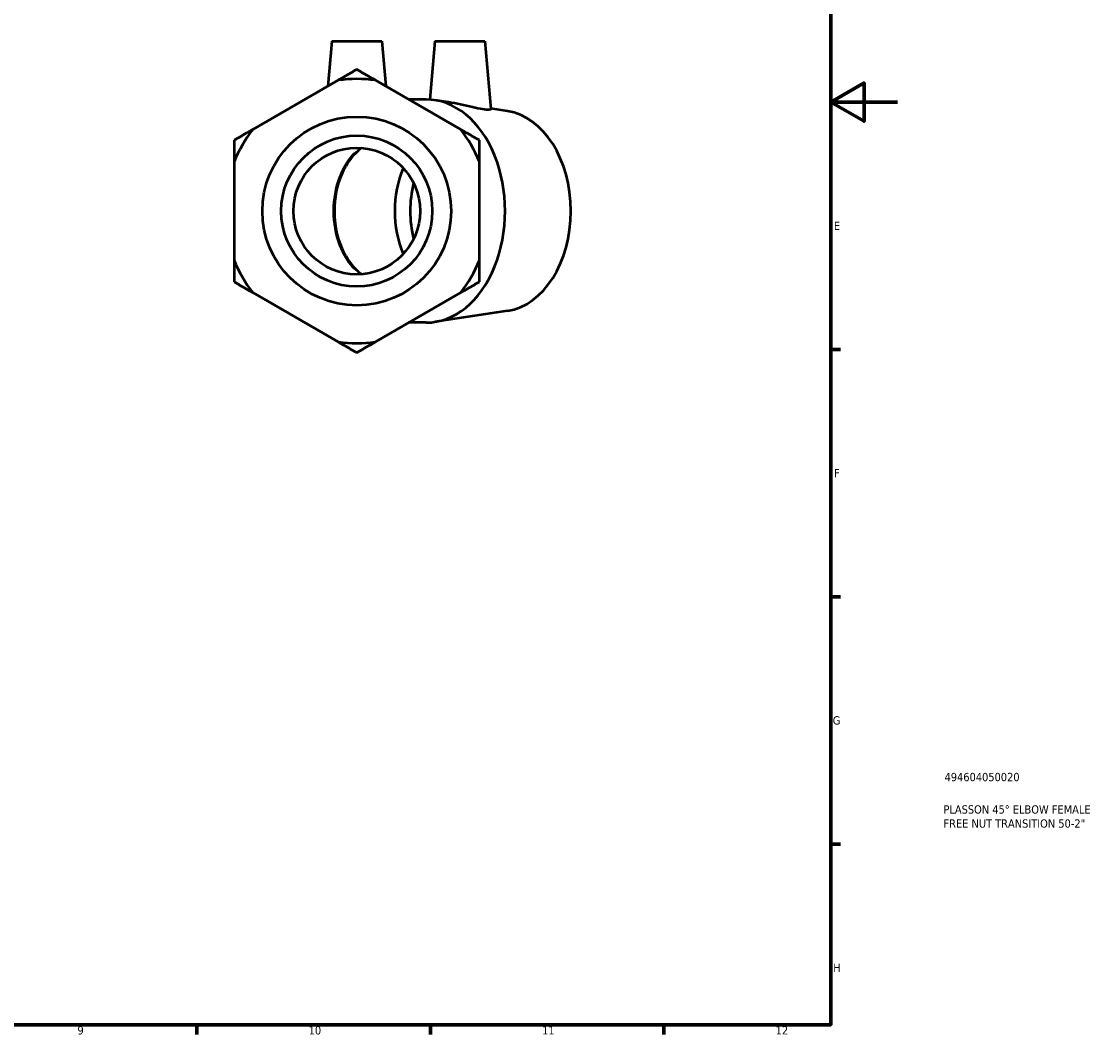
# Model space of a CAD drawing. Header units: millimetres. Extents: x 0 to 901, y -4 to 769.
# Tile 5 of 6: x 578 to 901, y 17 to 321. Entities that reach past the tile are written whole.
import ezdxf

# ---------------------------------------------------------------- set-up
doc = ezdxf.new("R2010")
doc.units = ezdxf.units.MM
for name, color, linetype, lineweight in [('Border (ISO)', 7, 'Continuous', 70), ('Title (ISO)', 7, 'Continuous', 50), ('Visible (ISO)', 7, 'Continuous', 50), ('Visible Narrow (ISO)', 7, 'Continuous', 35)]:
    doc.layers.add(name, color=color, linetype=linetype, lineweight=lineweight)
doc.styles.add('Note Text (ISO)', font='tahoma.ttf')

# ---------------------------------------------------------------- blocks, each defined once
blk = doc.blocks.new('Borders Default Border')
at = {"layer": 'Border (ISO)'}
for p, q in [((821, 222.75), (823.9, 222.75)), ((821, 148.5), (823.9, 148.5)), ((821, 74.25), (823.9, 74.25)), ((630.75, 20), (630.75, 17.1)), ((700.83, 20), (700.83, 17.1)), ((770.92, 20), (770.92, 17.1))]:
    blk.add_line(p, q, dxfattribs=at)
at = {"layer": 'Border (ISO)', "flags": 128}
for points in [[(20, 20), (20, 574), (821, 574), (821, 20), (20, 20)], [(841, 297), (821, 297), (831, 302.77), (831, 291.23), (821, 297)]]:
    blk.add_lwpolyline(points, dxfattribs=at)
at = {"layer": 'Border (ISO)', "color": 232, "true_color": 0xca0064, "char_height": 2.5, "attachment_point": 7, "style": 'Note Text (ISO)'}
for s, insert in [('E', (821.94, 258.63)), ('F', (822, 184.38)), ('G', (821.61, 110.08)), ('H', (821.74, 35.88)), ('9', (594.88, 17.05)), ('10', (664.29, 17.05)), ('11', (734.37, 17.1)), ('12', (804.46, 17.1))]:
    blk.add_mtext(s, dxfattribs=dict(at, insert=insert))
blk = doc.blocks.new('Title Blocks ISO')
at = {"layer": 'Title (ISO)', "color": 232, "true_color": 0xca0064, "style": 'Note Text (ISO)'}
for tag, p in [('PART_NUMBER_001', (34.16, 73.13)), ('DESCRIPTION_001', (33.84, 63.4)), ('DESCRIPTION_002', (33.84, 59.18))]:
    blk.add_attdef(tag, p, '', height=2.5, dxfattribs=at)

msp = doc.modelspace()

# ---------------------------------------------------------------- linework, layer by layer
at = {"layer": 'Visible (ISO)'}
for p, q in [((671.221, 315.291), (670.039, 301.77)), ((671.221, 315.291), (686.221, 315.291)), ((686.221, 315.291), (687.404, 301.77)), ((702.157, 315.291), (700.623, 297.758)), ((702.157, 315.291), (717.157, 315.291)), ((717.157, 315.291), (718.945, 294.86)), ((673.128, 303.554), (647.515, 288.766)), ((709.928, 288.766), (684.315, 303.554)), ((699.57, 297.791), (694.296, 297.791)), ((706.214, 296.972), (702.11, 297.598)), ((723.953, 294.267), (718.93, 295.033)), ((641.922, 279.078), (641.922, 249.503)), ((715.521, 249.503), (715.521, 279.078)), ((647.515, 239.816), (673.128, 225.028)), ((684.315, 225.028), (709.928, 239.816)), ((723.953, 234.315), (702.11, 230.984)), ((699.57, 230.791), (694.296, 230.791))]:
    msp.add_line(p, q, dxfattribs=at)
for radius in [28.328, 22.662, 19]:
    msp.add_circle((678.721, 264.291), radius, dxfattribs=at)
for start, end in [(81.89261, 98.10739), (141.89261, 158.10739), (21.89261, 38.10739), (201.89261, 218.10739), (321.89261, 338.10739), (261.89261, 278.10739)]:
    msp.add_arc((678.721, 264.291), 39.659, start, end, dxfattribs=at)
for centre, major_axis, start_param, end_param in [((699.57, 264.291), (0, -33.5), 0, 3.1415927), ((721.667, 264.291), (0, -30.15), 0.1074064, 3.0341863), ((687.019, 264.291), (0, 21.25), 0.4704259, 2.6711668), ((707.808, 264.291), (0, -25), 4.1700287, 5.2547493), ((712.428, 264.291), (0, -25), 4.3705332, 5.0542448)]:
    msp.add_ellipse(centre, major_axis=major_axis, ratio=0.7071068, start_param=start_param, end_param=end_param, dxfattribs=at)
for points in [[(678.721, 306.783), (675.829, 305.113), (673.128, 303.554)], [(684.315, 303.554), (681.614, 305.113), (678.721, 306.783)], [(647.515, 288.766), (644.815, 287.207), (641.922, 285.537)], [(715.521, 285.537), (712.628, 287.207), (709.928, 288.766)], [(641.922, 285.537), (641.922, 282.196), (641.922, 279.078)], [(715.521, 279.078), (715.521, 282.196), (715.521, 285.537)], [(641.922, 249.503), (641.922, 246.385), (641.922, 243.045)], [(715.521, 243.045), (715.521, 246.385), (715.521, 249.503)], [(641.922, 243.045), (644.815, 241.375), (647.515, 239.816)], [(709.928, 239.816), (712.628, 241.375), (715.521, 243.045)], [(673.128, 225.028), (675.829, 223.469), (678.721, 221.799)], [(678.721, 221.799), (681.614, 223.469), (684.315, 225.028)]]:
    msp.add_rational_spline(points, [1, 1.00310458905, 1], degree=2, dxfattribs=at)
msp.add_open_spline([(718.945, 294.86), (718.951, 294.778), (718.756, 294.705), (717.918, 294.675), (717.256, 294.727), (715.657, 294.967), (714.601, 295.179), (712.286, 295.698), (711.026, 296.002), (708.682, 296.525), (707.439, 296.782), (706.263, 296.964), (706.239, 296.968), (706.214, 296.972)], degree=3, knots=[2.0640318, 2.0640318, 2.0640318, 2.0640318, 2.3896226, 2.3896226, 2.7295626, 2.7295626, 3.0937811, 3.0937811, 3.4579995, 3.4579995, 3.8143263, 3.8143263, 3.8218974, 3.8218974, 3.8218974, 3.8218974], dxfattribs=at)
at = {"layer": 'Visible Narrow (ISO)'}
msp.add_ellipse((686.673, 264.291), major_axis=(0, -21.25), ratio=0.7071068, start_param=3.7199827, end_param=5.7047953, dxfattribs=at)

# ---------------------------------------------------------------- block references
msp.add_blockref('Borders Default Border', (0, 0))
msp.add_blockref('Title Blocks ISO', (821, 20)).add_auto_attribs({'PART_NUMBER_001': '494604050020', 'DESCRIPTION_001': 'PLASSON 45° ELBOW FEMALE', 'DESCRIPTION_002': 'FREE NUT TRANSITION 50-2"'})

doc.saveas('drawing.dxf')
